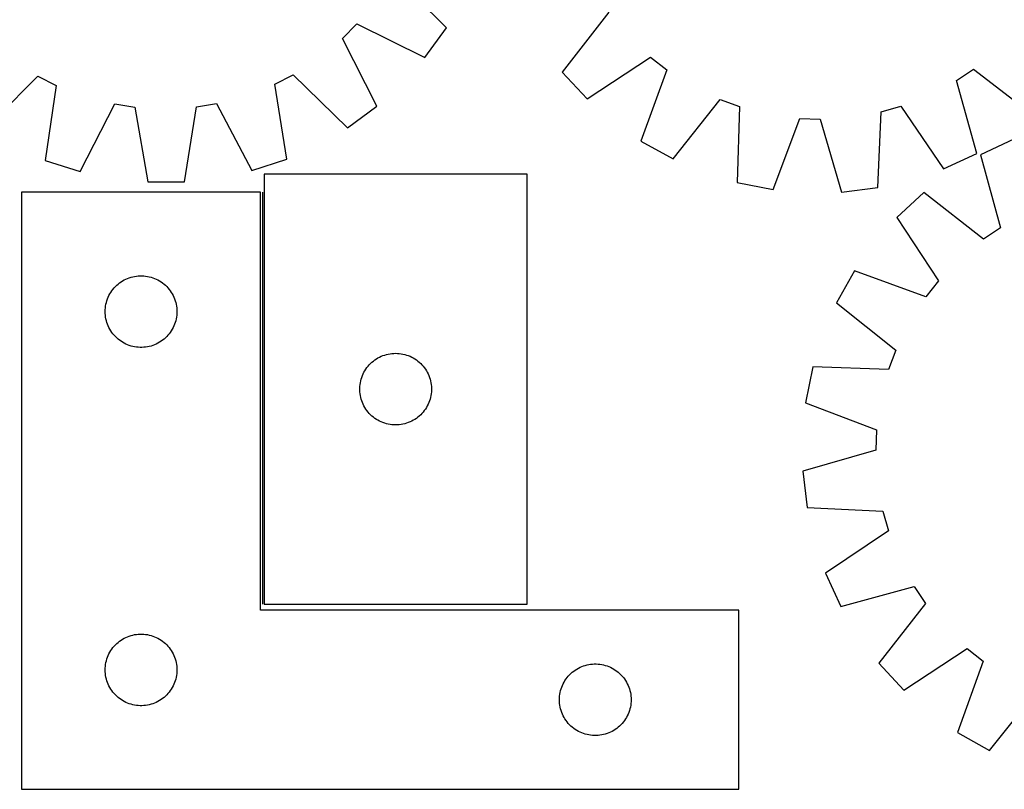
# Model space of a CAD drawing. Header units: millimetres. Extents: x 7 to 1493, y 7 to 2993.
# Tile 6 of 14: x 287 to 699, y 2116 to 2438. Entities that reach past the tile are written whole.
import ezdxf

# ---------------------------------------------------------------- set-up
doc = ezdxf.new("R2010")
doc.units = ezdxf.units.MM
doc.layers.add('COMMON', color=5, linetype='CONTINUOUS', true_color=0x0000ff)
doc.layers.add('CUT', color=7, linetype='CONTINUOUS', true_color=0x000000)

msp = doc.modelspace()

# ---------------------------------------------------------------- linework, layer by layer
at = {"layer": 'COMMON'}
msp.add_line((388.327485, 2365.574297), (388.327485, 2193.116725), dxfattribs=at)
at = {"layer": 'CUT'}
for p, q in [((465.316453, 2434.397395), (442.859803, 2456.862337)), ((533.254813, 2440.969267), (513.780654, 2415.874808)), ((421.851658, 2429.919347), (427.882217, 2436.014569)), ((427.882217, 2436.014569), (456.339266, 2421.901769)), ((456.339266, 2421.901769), (465.316453, 2434.397395)), ((436.267153, 2401.614431), (421.851658, 2429.919347)), ((524.248592, 2404.598603), (550.719577, 2422.155987)), ((550.719577, 2422.155987), (557.464368, 2416.861918)), ((271.98651, 2391.694548), (294.451452, 2414.151198)), ((294.451452, 2414.151198), (302.111898, 2410.299323)), ((393.545884, 2410.786914), (401.164814, 2414.720269)), ((401.164814, 2414.720269), (423.86798, 2392.504487)), ((513.780654, 2415.874808), (524.248592, 2404.598603)), ((557.464368, 2416.861918), (546.697956, 2386.977823)), ((678.717166, 2412.354746), (685.83638, 2417.133466)), ((685.83638, 2417.133466), (710.930839, 2397.659307)), ((302.111898, 2410.299323), (297.483539, 2378.873967)), ((398.509134, 2379.412706), (393.545884, 2410.786914)), ((687.235246, 2381.753814), (678.717166, 2412.354746)), ((312.141689, 2374.197516), (326.567632, 2402.497108)), ((326.567632, 2402.497108), (335.043443, 2401.200965)), ((355.738414, 2369.965481), (360.713246, 2401.337854)), ((360.713246, 2401.337854), (369.174752, 2402.724319)), ((369.174752, 2402.724319), (383.901693, 2374.58019)), ((423.86798, 2392.504487), (436.267153, 2401.614431)), ((560.138097, 2379.488286), (579.887969, 2404.366334)), ((579.887969, 2404.366334), (587.938603, 2401.415631)), ((587.938603, 2401.415631), (586.933831, 2369.667163)), ((647.180284, 2399.213517), (655.427764, 2401.558392)), ((655.427764, 2401.558392), (673.276167, 2375.282752)), ((335.043443, 2401.200965), (340.352582, 2369.883433)), ((645.825252, 2367.478069), (647.180284, 2399.213517)), ((602.030558, 2366.697421), (613.126063, 2396.460898)), ((613.126063, 2396.460898), (621.694489, 2396.142395)), ((621.694489, 2396.142395), (630.54971, 2365.637316)), ((546.697956, 2386.977823), (560.138097, 2379.488286)), ((702.684455, 2387.710374), (688.707706, 2381.277564)), ((673.276167, 2375.282752), (687.235246, 2381.753814)), ((688.707706, 2381.277564), (697.141952, 2350.653419)), ((297.483539, 2378.873967), (312.141689, 2374.197516)), ((383.901693, 2374.58019), (398.509134, 2379.412706)), ((389.077486, 2373.116725), (389.077486, 2193.116725)), ((499.077486, 2373.116725), (389.077486, 2373.116725)), ((499.077486, 2193.116725), (499.077486, 2373.116725)), ((340.352582, 2369.883433), (355.738414, 2369.965481)), ((586.933831, 2369.667163), (602.030558, 2366.697421)), ((387.577485, 2365.574297), (287.577485, 2365.574297)), ((287.577485, 2365.574297), (287.577485, 2115.574297)), ((387.577485, 2190.574297), (387.577485, 2365.574297)), ((630.54971, 2365.637316), (645.825252, 2367.478069)), ((664.968644, 2365.437022), (653.663814, 2355.000004)), ((690.009678, 2345.894214), (664.968644, 2365.437022)), ((653.663814, 2355.000004), (671.14864, 2328.481036)), ((697.141952, 2350.653419), (690.009678, 2345.894214)), ((635.981621, 2332.598979), (628.455305, 2319.1794)), ((665.83612, 2321.750769), (635.981621, 2332.598979)), ((327.968587, 2327.092503), (328.574271, 2327.571885)), ((328.574271, 2327.571885), (329.203829, 2328.019452)), ((329.203829, 2328.019452), (329.855593, 2328.434016)), ((329.855593, 2328.434016), (330.527834, 2328.814479)), ((330.527834, 2328.814479), (331.218769, 2329.159831)), ((331.218769, 2329.159831), (331.926566, 2329.469156)), ((331.926566, 2329.469156), (332.649349, 2329.741635)), ((332.649349, 2329.741635), (333.3852, 2329.976545)), ((333.3852, 2329.976545), (334.132169, 2330.173262)), ((334.132169, 2330.173262), (334.888273, 2330.331266)), ((334.888273, 2330.331266), (335.651509, 2330.450137)), ((335.651509, 2330.450137), (336.419853, 2330.52956)), ((336.419853, 2330.52956), (337.191266, 2330.569324)), ((337.191266, 2330.569324), (337.963704, 2330.569324)), ((337.963704, 2330.569324), (338.735117, 2330.52956)), ((338.735117, 2330.52956), (339.50346, 2330.450137)), ((339.50346, 2330.450137), (340.266696, 2330.331266)), ((340.266696, 2330.331266), (341.022801, 2330.173262)), ((341.022801, 2330.173262), (341.769769, 2329.976545)), ((341.769769, 2329.976545), (342.505621, 2329.741635)), ((342.505621, 2329.741635), (343.228403, 2329.469156)), ((343.228403, 2329.469156), (343.936201, 2329.159831)), ((343.936201, 2329.159831), (344.627136, 2328.814479)), ((344.627136, 2328.814479), (345.299377, 2328.434016)), ((345.299377, 2328.434016), (345.951141, 2328.019452)), ((345.951141, 2328.019452), (346.580699, 2327.571885)), ((346.580699, 2327.571885), (347.186383, 2327.092503)), ((671.14864, 2328.481036), (665.83612, 2321.750769)), ((324.523206, 2322.962518), (324.920851, 2323.62474)), ((324.920851, 2323.62474), (325.35206, 2324.265613)), ((325.35206, 2324.265613), (325.815688, 2324.883439)), ((325.815688, 2324.883439), (326.310506, 2325.476579)), ((326.310506, 2325.476579), (326.835202, 2326.043459)), ((326.835202, 2326.043459), (327.388385, 2326.582577)), ((327.388385, 2326.582577), (327.968587, 2327.092503)), ((347.186383, 2327.092503), (347.766585, 2326.582577)), ((347.766585, 2326.582577), (348.319768, 2326.043459)), ((348.319768, 2326.043459), (348.844464, 2325.476579)), ((348.844464, 2325.476579), (349.339282, 2324.883439)), ((349.339282, 2324.883439), (349.80291, 2324.265613)), ((349.80291, 2324.265613), (350.234118, 2323.62474)), ((350.234118, 2323.62474), (350.631763, 2322.962518)), ((322.89465, 2318.642578), (323.072069, 2319.394364)), ((323.072069, 2319.394364), (323.287954, 2320.136019)), ((323.287954, 2320.136019), (323.541733, 2320.865578)), ((323.541733, 2320.865578), (323.832731, 2321.581105)), ((323.832731, 2321.581105), (324.160179, 2322.280704)), ((324.160179, 2322.280704), (324.523206, 2322.962518)), ((350.631763, 2322.962518), (350.994791, 2322.280704)), ((350.994791, 2322.280704), (351.322238, 2321.581105)), ((351.322238, 2321.581105), (351.613237, 2320.865578)), ((351.613237, 2320.865578), (351.867016, 2320.136019)), ((351.867016, 2320.136019), (352.082901, 2319.394364)), ((352.082901, 2319.394364), (352.26032, 2318.642578)), ((628.455305, 2319.1794), (653.279174, 2299.361472)), ((322.577485, 2315.574297), (322.597373, 2316.346478)), ((322.597373, 2314.802115), (322.577485, 2315.574297)), ((322.597373, 2316.346478), (322.656987, 2317.116612)), ((322.656987, 2314.031982), (322.597373, 2314.802115)), ((322.656987, 2317.116612), (322.756166, 2317.882655)), ((322.756166, 2317.882655), (322.89465, 2318.642578)), ((352.26032, 2318.642578), (352.398803, 2317.882655)), ((352.398803, 2317.882655), (352.497983, 2317.116612)), ((352.497983, 2317.116612), (352.557596, 2316.346478)), ((352.557596, 2314.802115), (352.497983, 2314.031982)), ((352.557596, 2316.346478), (352.577485, 2315.574297)), ((352.577485, 2315.574297), (352.557596, 2314.802115)), ((322.756166, 2313.265938), (322.656987, 2314.031982)), ((322.89465, 2312.506016), (322.756166, 2313.265938)), ((323.072069, 2311.75423), (322.89465, 2312.506016)), ((323.287954, 2311.012574), (323.072069, 2311.75423)), ((323.541733, 2310.283015), (323.287954, 2311.012574)), ((351.867016, 2311.012574), (351.613237, 2310.283015)), ((352.082901, 2311.75423), (351.867016, 2311.012574)), ((352.26032, 2312.506016), (352.082901, 2311.75423)), ((352.398803, 2313.265938), (352.26032, 2312.506016)), ((352.497983, 2314.031982), (352.398803, 2313.265938)), ((323.832731, 2309.567488), (323.541733, 2310.283015)), ((324.160179, 2308.86789), (323.832731, 2309.567488)), ((324.523206, 2308.186076), (324.160179, 2308.86789)), ((324.920851, 2307.523854), (324.523206, 2308.186076)), ((325.35206, 2306.88298), (324.920851, 2307.523854)), ((325.815688, 2306.265155), (325.35206, 2306.88298)), ((349.80291, 2306.88298), (349.339282, 2306.265155)), ((350.234118, 2307.523854), (349.80291, 2306.88298)), ((350.631763, 2308.186076), (350.234118, 2307.523854)), ((350.994791, 2308.86789), (350.631763, 2308.186076)), ((351.322238, 2309.567488), (350.994791, 2308.86789)), ((351.613237, 2310.283015), (351.322238, 2309.567488)), ((326.310506, 2305.672015), (325.815688, 2306.265155)), ((326.835202, 2305.105134), (326.310506, 2305.672015)), ((327.388385, 2304.566016), (326.835202, 2305.105134)), ((327.968587, 2304.05609), (327.388385, 2304.566016)), ((328.574271, 2303.576708), (327.968587, 2304.05609)), ((329.203829, 2303.129142), (328.574271, 2303.576708)), ((329.855593, 2302.714577), (329.203829, 2303.129142)), ((330.527834, 2302.334115), (329.855593, 2302.714577)), ((345.299377, 2302.714577), (344.627136, 2302.334115)), ((345.951141, 2303.129142), (345.299377, 2302.714577)), ((346.580699, 2303.576708), (345.951141, 2303.129142)), ((347.186383, 2304.05609), (346.580699, 2303.576708)), ((347.766585, 2304.566016), (347.186383, 2304.05609)), ((348.319768, 2305.105134), (347.766585, 2304.566016)), ((348.844464, 2305.672015), (348.319768, 2305.105134)), ((349.339282, 2306.265155), (348.844464, 2305.672015)), ((331.218769, 2301.988763), (330.527834, 2302.334115)), ((331.926566, 2301.679437), (331.218769, 2301.988763)), ((332.649349, 2301.406958), (331.926566, 2301.679437)), ((333.3852, 2301.172049), (332.649349, 2301.406958)), ((334.132169, 2300.975331), (333.3852, 2301.172049)), ((334.888273, 2300.817327), (334.132169, 2300.975331)), ((335.651509, 2300.698457), (334.888273, 2300.817327)), ((336.419853, 2300.619034), (335.651509, 2300.698457)), ((337.191266, 2300.57927), (336.419853, 2300.619034)), ((337.963704, 2300.57927), (337.191266, 2300.57927)), ((338.735117, 2300.619034), (337.963704, 2300.57927)), ((339.50346, 2300.698457), (338.735117, 2300.619034)), ((340.266696, 2300.817327), (339.50346, 2300.698457)), ((341.022801, 2300.975331), (340.266696, 2300.817327)), ((341.769769, 2301.172049), (341.022801, 2300.975331)), ((342.505621, 2301.406958), (341.769769, 2301.172049)), ((343.228403, 2301.679437), (342.505621, 2301.406958)), ((343.936201, 2301.988763), (343.228403, 2301.679437)), ((344.627136, 2302.334115), (343.936201, 2301.988763)), ((653.279174, 2299.361472), (650.306434, 2291.318948)), ((433.608324, 2293.859008), (434.175204, 2294.383704)), ((434.175204, 2294.383704), (434.768344, 2294.878522)), ((434.768344, 2294.878522), (435.386169, 2295.34215)), ((435.386169, 2295.34215), (436.027043, 2295.773359)), ((436.027043, 2295.773359), (436.689265, 2296.171004)), ((436.689265, 2296.171004), (437.371079, 2296.534032)), ((437.371079, 2296.534032), (438.070677, 2296.861479)), ((438.070677, 2296.861479), (438.786205, 2297.152478)), ((438.786205, 2297.152478), (439.515763, 2297.406256)), ((439.515763, 2297.406256), (440.257419, 2297.622141)), ((440.257419, 2297.622141), (441.009205, 2297.799561)), ((441.009205, 2297.799561), (441.769127, 2297.938044)), ((441.769127, 2297.938044), (442.535171, 2298.037223)), ((442.535171, 2298.037223), (443.305305, 2298.096837)), ((443.305305, 2298.096837), (444.077486, 2298.116725)), ((444.077486, 2298.116725), (444.849667, 2298.096837)), ((444.849667, 2298.096837), (445.619801, 2298.037223)), ((445.619801, 2298.037223), (446.385844, 2297.938044)), ((446.385844, 2297.938044), (447.145767, 2297.799561)), ((447.145767, 2297.799561), (447.897553, 2297.622141)), ((447.897553, 2297.622141), (448.639208, 2297.406256)), ((448.639208, 2297.406256), (449.368767, 2297.152478)), ((449.368767, 2297.152478), (450.084294, 2296.861479)), ((450.084294, 2296.861479), (450.783893, 2296.534032)), ((450.783893, 2296.534032), (451.465707, 2296.171004)), ((451.465707, 2296.171004), (452.127929, 2295.773359)), ((452.127929, 2295.773359), (452.768802, 2295.34215)), ((452.768802, 2295.34215), (453.386628, 2294.878522)), ((453.386628, 2294.878522), (453.979768, 2294.383704)), ((453.979768, 2294.383704), (454.546648, 2293.859008)), ((430.491952, 2289.475441), (430.837304, 2290.166376)), ((430.837304, 2290.166376), (431.217766, 2290.838617)), ((431.217766, 2290.838617), (431.632331, 2291.490381)), ((431.632331, 2291.490381), (432.079897, 2292.11994)), ((432.079897, 2292.11994), (432.559279, 2292.725623)), ((432.559279, 2292.725623), (433.069205, 2293.305825)), ((433.069205, 2293.305825), (433.608324, 2293.859008)), ((454.546648, 2293.859008), (455.085766, 2293.305825)), ((455.085766, 2293.305825), (455.595693, 2292.725623)), ((455.595693, 2292.725623), (456.075074, 2292.11994)), ((456.075074, 2292.11994), (456.522641, 2291.490381)), ((456.522641, 2291.490381), (456.937205, 2290.838617)), ((456.937205, 2290.838617), (457.317668, 2290.166376)), ((457.317668, 2290.166376), (457.66302, 2289.475441)), ((618.560838, 2292.410662), (615.549764, 2277.322124)), ((650.306434, 2291.318948), (618.560838, 2292.410662)), ((429.320517, 2285.805937), (429.47852, 2286.562041)), ((429.47852, 2286.562041), (429.675238, 2287.30901)), ((429.675238, 2287.30901), (429.910147, 2288.044861)), ((429.910147, 2288.044861), (430.182626, 2288.767644)), ((430.182626, 2288.767644), (430.491952, 2289.475441)), ((457.66302, 2289.475441), (457.972345, 2288.767644)), ((457.972345, 2288.767644), (458.244824, 2288.044861)), ((458.244824, 2288.044861), (458.479734, 2287.30901)), ((458.479734, 2287.30901), (458.676451, 2286.562041)), ((458.676451, 2286.562041), (458.834455, 2285.805937)), ((429.082459, 2283.502944), (429.122223, 2284.274357)), ((429.082459, 2282.730507), (429.082459, 2283.502944)), ((429.122223, 2281.959093), (429.082459, 2282.730507)), ((429.122223, 2284.274357), (429.201646, 2285.042701)), ((429.201646, 2281.19075), (429.122223, 2281.959093)), ((429.201646, 2285.042701), (429.320517, 2285.805937)), ((458.834455, 2285.805937), (458.953326, 2285.042701)), ((458.953326, 2285.042701), (459.032749, 2284.274357)), ((459.032749, 2281.959093), (458.953326, 2281.19075)), ((459.032749, 2284.274357), (459.072513, 2283.502944)), ((459.072513, 2282.730507), (459.032749, 2281.959093)), ((459.072513, 2283.502944), (459.072513, 2282.730507)), ((429.320517, 2280.427514), (429.201646, 2281.19075)), ((429.47852, 2279.671409), (429.320517, 2280.427514)), ((429.675238, 2278.924441), (429.47852, 2279.671409)), ((429.910147, 2278.18859), (429.675238, 2278.924441)), ((430.182626, 2277.465807), (429.910147, 2278.18859)), ((458.244824, 2278.18859), (457.972345, 2277.465807)), ((458.479734, 2278.924441), (458.244824, 2278.18859)), ((458.676451, 2279.671409), (458.479734, 2278.924441)), ((458.834455, 2280.427514), (458.676451, 2279.671409)), ((458.953326, 2281.19075), (458.834455, 2280.427514)), ((430.491952, 2276.758009), (430.182626, 2277.465807)), ((430.837304, 2276.067074), (430.491952, 2276.758009)), ((431.217766, 2275.394833), (430.837304, 2276.067074)), ((431.632331, 2274.74307), (431.217766, 2275.394833)), ((432.079897, 2274.113511), (431.632331, 2274.74307)), ((432.559279, 2273.507828), (432.079897, 2274.113511)), ((456.075074, 2274.113511), (455.595693, 2273.507828)), ((456.522641, 2274.74307), (456.075074, 2274.113511)), ((456.937205, 2275.394833), (456.522641, 2274.74307)), ((457.317668, 2276.067074), (456.937205, 2275.394833)), ((457.66302, 2276.758009), (457.317668, 2276.067074)), ((457.972345, 2277.465807), (457.66302, 2276.758009)), ((615.549764, 2277.322124), (645.282743, 2266.145152)), ((433.069205, 2272.927625), (432.559279, 2273.507828)), ((433.608324, 2272.374443), (433.069205, 2272.927625)), ((434.175204, 2271.849746), (433.608324, 2272.374443)), ((434.768344, 2271.354928), (434.175204, 2271.849746)), ((435.386169, 2270.8913), (434.768344, 2271.354928)), ((436.027043, 2270.460092), (435.386169, 2270.8913)), ((436.689265, 2270.062447), (436.027043, 2270.460092)), ((437.371079, 2269.699419), (436.689265, 2270.062447)), ((438.070677, 2269.371972), (437.371079, 2269.699419)), ((450.783893, 2269.699419), (450.084294, 2269.371972)), ((451.465707, 2270.062447), (450.783893, 2269.699419)), ((452.127929, 2270.460092), (451.465707, 2270.062447)), ((452.768802, 2270.8913), (452.127929, 2270.460092)), ((453.386628, 2271.354928), (452.768802, 2270.8913)), ((453.979768, 2271.849746), (453.386628, 2271.354928)), ((454.546648, 2272.374443), (453.979768, 2271.849746)), ((455.085766, 2272.927625), (454.546648, 2272.374443)), ((455.595693, 2273.507828), (455.085766, 2272.927625)), ((438.786205, 2269.080973), (438.070677, 2269.371972)), ((439.515763, 2268.827195), (438.786205, 2269.080973)), ((440.257419, 2268.611309), (439.515763, 2268.827195)), ((441.009205, 2268.43389), (440.257419, 2268.611309)), ((441.769127, 2268.295407), (441.009205, 2268.43389)), ((442.535171, 2268.196227), (441.769127, 2268.295407)), ((443.305305, 2268.136614), (442.535171, 2268.196227)), ((444.077486, 2268.116725), (443.305305, 2268.136614)), ((444.849667, 2268.136614), (444.077486, 2268.116725)), ((445.619801, 2268.196227), (444.849667, 2268.136614)), ((446.385844, 2268.295407), (445.619801, 2268.196227)), ((447.145767, 2268.43389), (446.385844, 2268.295407)), ((447.897553, 2268.611309), (447.145767, 2268.43389)), ((448.639208, 2268.827195), (447.897553, 2268.611309)), ((449.368767, 2269.080973), (448.639208, 2268.827195)), ((450.084294, 2269.371972), (449.368767, 2269.080973)), ((645.282743, 2266.145152), (644.940776, 2257.57763)), ((644.940776, 2257.57763), (614.411561, 2248.805983)), ((614.411561, 2248.805983), (616.210474, 2233.525457)), ((616.210474, 2233.525457), (647.942092, 2232.08352)), ((647.942092, 2232.08352), (650.264372, 2223.829649)), ((650.264372, 2223.829649), (623.939951, 2206.053271)), ((623.939951, 2206.053271), (630.372761, 2192.076523)), ((630.372761, 2192.076523), (660.996906, 2200.510768)), ((660.996906, 2200.510768), (665.756112, 2193.378495)), ((389.077486, 2193.116725), (499.077486, 2193.116725)), ((665.756112, 2193.378495), (646.213303, 2168.337461)), ((587.577485, 2190.574297), (387.577485, 2190.574297)), ((587.577485, 2115.574297), (587.577485, 2190.574297)), ((330.527834, 2178.814479), (331.218769, 2179.159831)), ((331.218769, 2179.159831), (331.926566, 2179.469156)), ((331.926566, 2179.469156), (332.649349, 2179.741635)), ((332.649349, 2179.741635), (333.3852, 2179.976545)), ((333.3852, 2179.976545), (334.132169, 2180.173262)), ((334.132169, 2180.173262), (334.888273, 2180.331266)), ((334.888273, 2180.331266), (335.651509, 2180.450137)), ((335.651509, 2180.450137), (336.419853, 2180.52956)), ((336.419853, 2180.52956), (337.191266, 2180.569324)), ((337.191266, 2180.569324), (337.963704, 2180.569324)), ((337.963704, 2180.569324), (338.735117, 2180.52956)), ((338.735117, 2180.52956), (339.50346, 2180.450137)), ((339.50346, 2180.450137), (340.266696, 2180.331266)), ((340.266696, 2180.331266), (341.022801, 2180.173262)), ((341.022801, 2180.173262), (341.769769, 2179.976545)), ((341.769769, 2179.976545), (342.505621, 2179.741635)), ((342.505621, 2179.741635), (343.228403, 2179.469156)), ((343.228403, 2179.469156), (343.936201, 2179.159831)), ((343.936201, 2179.159831), (344.627136, 2178.814479)), ((325.35206, 2174.265613), (325.815688, 2174.883439)), ((325.815688, 2174.883439), (326.310506, 2175.476579)), ((326.310506, 2175.476579), (326.835202, 2176.043459)), ((326.835202, 2176.043459), (327.388385, 2176.582577)), ((327.388385, 2176.582577), (327.968587, 2177.092503)), ((327.968587, 2177.092503), (328.574271, 2177.571885)), ((328.574271, 2177.571885), (329.203829, 2178.019452)), ((329.203829, 2178.019452), (329.855593, 2178.434016)), ((329.855593, 2178.434016), (330.527834, 2178.814479)), ((344.627136, 2178.814479), (345.299377, 2178.434016)), ((345.299377, 2178.434016), (345.951141, 2178.019452)), ((345.951141, 2178.019452), (346.580699, 2177.571885)), ((346.580699, 2177.571885), (347.186383, 2177.092503)), ((347.186383, 2177.092503), (347.766585, 2176.582577)), ((347.766585, 2176.582577), (348.319768, 2176.043459)), ((348.319768, 2176.043459), (348.844464, 2175.476579)), ((348.844464, 2175.476579), (349.339282, 2174.883439)), ((349.339282, 2174.883439), (349.80291, 2174.265613)), ((323.287954, 2170.136019), (323.541733, 2170.865578)), ((323.541733, 2170.865578), (323.832731, 2171.581105)), ((323.832731, 2171.581105), (324.160179, 2172.280704)), ((324.160179, 2172.280704), (324.523206, 2172.962518)), ((324.523206, 2172.962518), (324.920851, 2173.62474)), ((324.920851, 2173.62474), (325.35206, 2174.265613)), ((349.80291, 2174.265613), (350.234118, 2173.62474)), ((350.234118, 2173.62474), (350.631763, 2172.962518)), ((350.631763, 2172.962518), (350.994791, 2172.280704)), ((350.994791, 2172.280704), (351.322238, 2171.581105)), ((351.322238, 2171.581105), (351.613237, 2170.865578)), ((351.613237, 2170.865578), (351.867016, 2170.136019)), ((656.650322, 2157.032631), (683.169289, 2174.517456)), ((683.169289, 2174.517456), (689.899557, 2169.204936)), ((322.597373, 2166.346478), (322.656987, 2167.116612)), ((322.656987, 2167.116612), (322.756166, 2167.882655)), ((322.756166, 2167.882655), (322.89465, 2168.642578)), ((322.89465, 2168.642578), (323.072069, 2169.394364)), ((323.072069, 2169.394364), (323.287954, 2170.136019)), ((351.867016, 2170.136019), (352.082901, 2169.394364)), ((352.082901, 2169.394364), (352.26032, 2168.642578)), ((352.26032, 2168.642578), (352.398803, 2167.882655)), ((352.398803, 2167.882655), (352.497983, 2167.116612)), ((352.497983, 2167.116612), (352.557596, 2166.346478)), ((520.527834, 2166.314479), (521.218769, 2166.659831)), ((521.218769, 2166.659831), (521.926566, 2166.969156)), ((521.926566, 2166.969156), (522.649349, 2167.241635)), ((522.649349, 2167.241635), (523.3852, 2167.476545)), ((523.3852, 2167.476545), (524.132169, 2167.673262)), ((524.132169, 2167.673262), (524.888273, 2167.831266)), ((524.888273, 2167.831266), (525.651509, 2167.950137)), ((525.651509, 2167.950137), (526.419853, 2168.02956)), ((526.419853, 2168.02956), (527.191266, 2168.069324)), ((527.191266, 2168.069324), (527.963704, 2168.069324)), ((527.963704, 2168.069324), (528.735117, 2168.02956)), ((528.735117, 2168.02956), (529.50346, 2167.950137)), ((529.50346, 2167.950137), (530.266696, 2167.831266)), ((530.266696, 2167.831266), (531.022801, 2167.673262)), ((531.022801, 2167.673262), (531.769769, 2167.476545)), ((531.769769, 2167.476545), (532.505621, 2167.241635)), ((532.505621, 2167.241635), (533.228403, 2166.969156)), ((533.228403, 2166.969156), (533.936201, 2166.659831)), ((533.936201, 2166.659831), (534.627136, 2166.314479)), ((646.213303, 2168.337461), (656.650322, 2157.032631)), ((689.899557, 2169.204936), (679.051346, 2139.350438)), ((322.577485, 2165.574297), (322.597373, 2166.346478)), ((322.597373, 2164.802115), (322.577485, 2165.574297)), ((322.656987, 2164.031982), (322.597373, 2164.802115)), ((322.756166, 2163.265938), (322.656987, 2164.031982)), ((322.89465, 2162.506016), (322.756166, 2163.265938)), ((323.072069, 2161.75423), (322.89465, 2162.506016)), ((352.26032, 2162.506016), (352.082901, 2161.75423)), ((352.398803, 2163.265938), (352.26032, 2162.506016)), ((352.497983, 2164.031982), (352.398803, 2163.265938)), ((352.557596, 2164.802115), (352.497983, 2164.031982)), ((352.557596, 2166.346478), (352.577485, 2165.574297)), ((352.577485, 2165.574297), (352.557596, 2164.802115)), ((515.35206, 2161.765613), (515.815688, 2162.383439)), ((515.815688, 2162.383439), (516.310506, 2162.976579)), ((516.310506, 2162.976579), (516.835202, 2163.543459)), ((516.835202, 2163.543459), (517.388385, 2164.082577)), ((517.388385, 2164.082577), (517.968587, 2164.592503)), ((517.968587, 2164.592503), (518.574271, 2165.071885)), ((518.574271, 2165.071885), (519.203829, 2165.519452)), ((519.203829, 2165.519452), (519.855593, 2165.934016)), ((519.855593, 2165.934016), (520.527834, 2166.314479)), ((534.627136, 2166.314479), (535.299377, 2165.934016)), ((535.299377, 2165.934016), (535.951141, 2165.519452)), ((535.951141, 2165.519452), (536.580699, 2165.071885)), ((536.580699, 2165.071885), (537.186383, 2164.592503)), ((537.186383, 2164.592503), (537.766585, 2164.082577)), ((537.766585, 2164.082577), (538.319768, 2163.543459)), ((538.319768, 2163.543459), (538.844464, 2162.976579)), ((538.844464, 2162.976579), (539.339282, 2162.383439)), ((539.339282, 2162.383439), (539.80291, 2161.765613)), ((323.287954, 2161.012574), (323.072069, 2161.75423)), ((323.541733, 2160.283015), (323.287954, 2161.012574)), ((323.832731, 2159.567488), (323.541733, 2160.283015)), ((324.160179, 2158.86789), (323.832731, 2159.567488)), ((324.523206, 2158.186076), (324.160179, 2158.86789)), ((350.994791, 2158.86789), (350.631763, 2158.186076)), ((351.322238, 2159.567488), (350.994791, 2158.86789)), ((351.613237, 2160.283015), (351.322238, 2159.567488)), ((351.867016, 2161.012574), (351.613237, 2160.283015)), ((352.082901, 2161.75423), (351.867016, 2161.012574)), ((513.287954, 2157.636019), (513.541733, 2158.365578)), ((513.541733, 2158.365578), (513.832731, 2159.081105)), ((513.832731, 2159.081105), (514.160179, 2159.780704)), ((514.160179, 2159.780704), (514.523206, 2160.462518)), ((514.523206, 2160.462518), (514.920851, 2161.12474)), ((514.920851, 2161.12474), (515.35206, 2161.765613)), ((539.80291, 2161.765613), (540.234118, 2161.12474)), ((540.234118, 2161.12474), (540.631763, 2160.462518)), ((540.631763, 2160.462518), (540.994791, 2159.780704)), ((540.994791, 2159.780704), (541.322238, 2159.081105)), ((541.322238, 2159.081105), (541.613237, 2158.365578)), ((541.613237, 2158.365578), (541.867016, 2157.636019)), ((324.920851, 2157.523854), (324.523206, 2158.186076)), ((325.35206, 2156.88298), (324.920851, 2157.523854)), ((325.815688, 2156.265155), (325.35206, 2156.88298)), ((326.310506, 2155.672015), (325.815688, 2156.265155)), ((326.835202, 2155.105134), (326.310506, 2155.672015)), ((327.388385, 2154.566016), (326.835202, 2155.105134)), ((327.968587, 2154.05609), (327.388385, 2154.566016)), ((347.766585, 2154.566016), (347.186383, 2154.05609)), ((348.319768, 2155.105134), (347.766585, 2154.566016)), ((348.844464, 2155.672015), (348.319768, 2155.105134)), ((349.339282, 2156.265155), (348.844464, 2155.672015)), ((349.80291, 2156.88298), (349.339282, 2156.265155)), ((350.234118, 2157.523854), (349.80291, 2156.88298)), ((350.631763, 2158.186076), (350.234118, 2157.523854)), ((512.597373, 2153.846478), (512.656987, 2154.616612)), ((512.656987, 2154.616612), (512.756166, 2155.382655)), ((512.756166, 2155.382655), (512.89465, 2156.142578)), ((512.89465, 2156.142578), (513.072069, 2156.894364)), ((513.072069, 2156.894364), (513.287954, 2157.636019)), ((541.867016, 2157.636019), (542.082901, 2156.894364)), ((542.082901, 2156.894364), (542.26032, 2156.142578)), ((542.26032, 2156.142578), (542.398803, 2155.382655)), ((542.398803, 2155.382655), (542.497983, 2154.616612)), ((542.497983, 2154.616612), (542.557596, 2153.846478)), ((692.470925, 2131.824122), (712.288854, 2156.647991)), ((328.574271, 2153.576708), (327.968587, 2154.05609)), ((329.203829, 2153.129142), (328.574271, 2153.576708)), ((329.855593, 2152.714577), (329.203829, 2153.129142)), ((330.527834, 2152.334115), (329.855593, 2152.714577)), ((331.218769, 2151.988763), (330.527834, 2152.334115)), ((331.926566, 2151.679437), (331.218769, 2151.988763)), ((332.649349, 2151.406958), (331.926566, 2151.679437)), ((333.3852, 2151.172049), (332.649349, 2151.406958)), ((334.132169, 2150.975331), (333.3852, 2151.172049)), ((334.888273, 2150.817327), (334.132169, 2150.975331)), ((335.651509, 2150.698457), (334.888273, 2150.817327)), ((336.419853, 2150.619034), (335.651509, 2150.698457)), ((337.191266, 2150.57927), (336.419853, 2150.619034)), ((337.963704, 2150.57927), (337.191266, 2150.57927)), ((338.735117, 2150.619034), (337.963704, 2150.57927)), ((339.50346, 2150.698457), (338.735117, 2150.619034)), ((340.266696, 2150.817327), (339.50346, 2150.698457)), ((341.022801, 2150.975331), (340.266696, 2150.817327)), ((341.769769, 2151.172049), (341.022801, 2150.975331)), ((342.505621, 2151.406958), (341.769769, 2151.172049)), ((343.228403, 2151.679437), (342.505621, 2151.406958)), ((343.936201, 2151.988763), (343.228403, 2151.679437)), ((344.627136, 2152.334115), (343.936201, 2151.988763)), ((345.299377, 2152.714577), (344.627136, 2152.334115)), ((345.951141, 2153.129142), (345.299377, 2152.714577)), ((346.580699, 2153.576708), (345.951141, 2153.129142)), ((347.186383, 2154.05609), (346.580699, 2153.576708)), ((512.577485, 2153.074297), (512.597373, 2153.846478)), ((512.597373, 2152.302115), (512.577485, 2153.074297)), ((512.656987, 2151.531982), (512.597373, 2152.302115)), ((512.756166, 2150.765938), (512.656987, 2151.531982)), ((512.89465, 2150.006016), (512.756166, 2150.765938)), ((542.398803, 2150.765938), (542.26032, 2150.006016)), ((542.497983, 2151.531982), (542.398803, 2150.765938)), ((542.557596, 2152.302115), (542.497983, 2151.531982)), ((542.557596, 2153.846478), (542.577485, 2153.074297)), ((542.577485, 2153.074297), (542.557596, 2152.302115)), ((513.072069, 2149.25423), (512.89465, 2150.006016)), ((513.287954, 2148.512574), (513.072069, 2149.25423)), ((513.541733, 2147.783015), (513.287954, 2148.512574)), ((513.832731, 2147.067488), (513.541733, 2147.783015)), ((514.160179, 2146.36789), (513.832731, 2147.067488)), ((514.523206, 2145.686076), (514.160179, 2146.36789)), ((540.994791, 2146.36789), (540.631763, 2145.686076)), ((541.322238, 2147.067488), (540.994791, 2146.36789)), ((541.613237, 2147.783015), (541.322238, 2147.067488)), ((541.867016, 2148.512574), (541.613237, 2147.783015)), ((542.082901, 2149.25423), (541.867016, 2148.512574)), ((542.26032, 2150.006016), (542.082901, 2149.25423)), ((514.920851, 2145.023854), (514.523206, 2145.686076)), ((515.35206, 2144.38298), (514.920851, 2145.023854)), ((515.815688, 2143.765155), (515.35206, 2144.38298)), ((516.310506, 2143.172015), (515.815688, 2143.765155)), ((516.835202, 2142.605134), (516.310506, 2143.172015)), ((517.388385, 2142.066016), (516.835202, 2142.605134)), ((517.968587, 2141.55609), (517.388385, 2142.066016)), ((537.766585, 2142.066016), (537.186383, 2141.55609)), ((538.319768, 2142.605134), (537.766585, 2142.066016)), ((538.844464, 2143.172015), (538.319768, 2142.605134)), ((539.339282, 2143.765155), (538.844464, 2143.172015)), ((539.80291, 2144.38298), (539.339282, 2143.765155)), ((540.234118, 2145.023854), (539.80291, 2144.38298)), ((540.631763, 2145.686076), (540.234118, 2145.023854)), ((518.574271, 2141.076708), (517.968587, 2141.55609)), ((519.203829, 2140.629142), (518.574271, 2141.076708)), ((519.855593, 2140.214577), (519.203829, 2140.629142)), ((520.527834, 2139.834115), (519.855593, 2140.214577)), ((521.218769, 2139.488763), (520.527834, 2139.834115)), ((521.926566, 2139.179437), (521.218769, 2139.488763)), ((522.649349, 2138.906958), (521.926566, 2139.179437)), ((523.3852, 2138.672049), (522.649349, 2138.906958)), ((524.132169, 2138.475331), (523.3852, 2138.672049)), ((524.888273, 2138.317327), (524.132169, 2138.475331)), ((525.651509, 2138.198457), (524.888273, 2138.317327)), ((526.419853, 2138.119034), (525.651509, 2138.198457)), ((527.191266, 2138.07927), (526.419853, 2138.119034)), ((527.963704, 2138.07927), (527.191266, 2138.07927)), ((528.735117, 2138.119034), (527.963704, 2138.07927)), ((529.50346, 2138.198457), (528.735117, 2138.119034)), ((530.266696, 2138.317327), (529.50346, 2138.198457)), ((531.022801, 2138.475331), (530.266696, 2138.317327)), ((531.769769, 2138.672049), (531.022801, 2138.475331)), ((532.505621, 2138.906958), (531.769769, 2138.672049)), ((533.228403, 2139.179437), (532.505621, 2138.906958)), ((533.936201, 2139.488763), (533.228403, 2139.179437)), ((534.627136, 2139.834115), (533.936201, 2139.488763)), ((535.299377, 2140.214577), (534.627136, 2139.834115)), ((535.951141, 2140.629142), (535.299377, 2140.214577)), ((536.580699, 2141.076708), (535.951141, 2140.629142)), ((537.186383, 2141.55609), (536.580699, 2141.076708)), ((679.051346, 2139.350438), (692.470925, 2131.824122)), ((287.577485, 2115.574297), (587.577485, 2115.574297))]:
    msp.add_line(p, q, dxfattribs=at)

doc.saveas('drawing.dxf')
